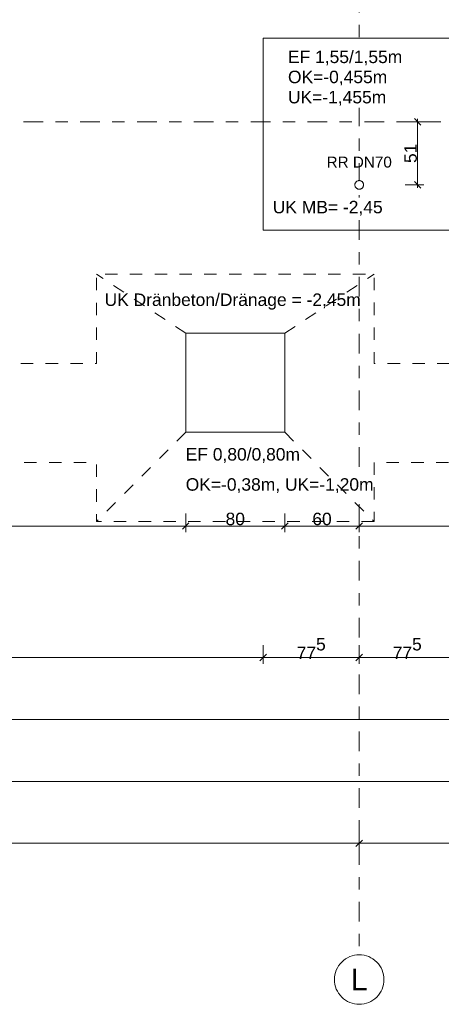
# Model space of a CAD drawing. Header units: metres. Extents: x -273 to 6, y -183 to 13.
# Tile 132 of 256: x -93.91 to -90.51, y -46.57 to -38.62. Entities that reach past the tile are written whole.
import ezdxf

# ---------------------------------------------------------------- set-up
doc = ezdxf.new("R2010")
doc.units = ezdxf.units.M
doc.header["$LTSCALE"] = 0.05
doc.header["$PDMODE"] = 1
doc.header["$PDSIZE"] = -2
doc.linetypes.add('ISO-03 Gestrichelt mit Abstand-3', pattern=[1.524, 0.6096, -0.9144])
doc.linetypes.add('Linienart-53', pattern=[5.291531, 3.175, -1.058062, 0.352704, -0.705764])
doc.layers.get('0').update_dxf_attribs({"lineweight": 25})
for name, color, linetype, lineweight, true_color in [('30 -32 Gründung- 2 Flachgründungen u. Bodenplatten', 7, 'Continuous', 9, 0xff6633), ('70 -72 Beschriftung- 1 Beschriftung allgemein', 7, 'Continuous', 9, 0xff6633), ('70 -76 Bemaßung- 2 Allgemein', 7, 'Continuous', 5, 0x6666cc)]:
    doc.layers.add(name, color=color, linetype=linetype, lineweight=lineweight, true_color=true_color)
for name, color, linetype, lineweight in [('40 -41 Abwasser_Wasser_Gas- 2 Wasser-1', 7, 'Continuous', 15), ('70 -71 Achsen- 1 Gebäudeachsen', 7, 'Linienart-53', 18), ('Keine', 7, 'Continuous', 9)]:
    doc.layers.add(name, color=color, linetype=linetype, lineweight=lineweight)
doc.styles.add('Arial', font='arial.ttf')
doc.dimstyles.new('k+k_klein', dxfattribs={"dimtxt": 0.100689, "dimasz": 0.05302, "dimexe": 0.05, "dimexo": 0.15, "dimgap": 0.005, "dimtad": 1, "dimdec": 3, "dimtxsty": 'Arial', "dimblk": 'VW_SLASH-2', "dimblk1": 'VW_SLASH-2', "dimblk2": 'VW_SLASH-2', "dimcen": 0, "dimdle": 0.025, "dimadec": 3, "dimazin": 0, "dimtfac": 0.75, "dimtdec": 3, "dimtix": 1, "dimtmove": 0, "dimatfit": 0, "dimldrblk": 'VW_FILLEDARROW', "dimfxl": 0.1, "dimfxlon": 1, "dimfrac": 2, "dimtolj": 1, "dimarcsym": 0})

# ---------------------------------------------------------------- blocks, each defined once
blk = doc.blocks.new('_Achsen (3D)')
at = {"layer": '70 -71 Achsen- 1 Gebäudeachsen', "transparency": 33554687}
for p, q in [((-91.171, 3.8), (-91.171, -46.172)), ((-179.668, -39.447), (3.826, -39.447))]:
    blk.add_line(p, q, dxfattribs=at)
at = {"color": 255, "transparency": 33554687}
blk.add_wipeout([(-91.171, -46.172), (-91.1514, -46.173), (-91.132, -46.1759), (-91.1129, -46.1807), (-91.0945, -46.1873), (-91.0767, -46.1957), (-91.0599, -46.2057), (-91.0441, -46.2174), (-91.0296, -46.2306), (-91.0164, -46.2452), (-91.0047, -46.2609), (-90.9946, -46.2778), (-90.9862, -46.2955), (-90.9796, -46.314), (-90.9748, -46.333), (-90.972, -46.3524), (-90.971, -46.372), (-90.972, -46.3916), (-90.9748, -46.4111), (-90.9796, -46.4301), (-90.9862, -46.4486), (-90.9946, -46.4663), (-91.0047, -46.4832), (-91.0164, -46.4989), (-91.0296, -46.5135), (-91.0441, -46.5266), (-91.0599, -46.5383), (-91.0767, -46.5484), (-91.0945, -46.5568), (-91.1129, -46.5634), (-91.132, -46.5682), (-91.1514, -46.5711), (-91.171, -46.572), (-91.1906, -46.5711), (-91.21, -46.5682), (-91.2291, -46.5634), (-91.2475, -46.5568), (-91.2653, -46.5484), (-91.2821, -46.5383), (-91.2979, -46.5266), (-91.3124, -46.5135), (-91.3256, -46.4989), (-91.3373, -46.4832), (-91.3474, -46.4663), (-91.3558, -46.4486), (-91.3624, -46.4301), (-91.3672, -46.4111), (-91.37, -46.3916), (-91.371, -46.372), (-91.37, -46.3524), (-91.3672, -46.333), (-91.3624, -46.314), (-91.3558, -46.2955), (-91.3474, -46.2778), (-91.3373, -46.2609), (-91.3256, -46.2452), (-91.3124, -46.2306), (-91.2979, -46.2174), (-91.2821, -46.2057), (-91.2653, -46.1957), (-91.2475, -46.1873), (-91.2291, -46.1807), (-91.21, -46.1759), (-91.1906, -46.173)], dxfattribs=at).dxf.layer = 'Keine'
at = {"layer": 'Keine', "transparency": 33554687, "flags": 128}
blk.add_lwpolyline([(-91.171, -46.172), (-91.1514, -46.173), (-91.132, -46.1759), (-91.1129, -46.1807), (-91.0945, -46.1873), (-91.0767, -46.1957), (-91.0599, -46.2057), (-91.0441, -46.2174), (-91.0296, -46.2306), (-91.0164, -46.2452), (-91.0047, -46.2609), (-90.9946, -46.2778), (-90.9862, -46.2955), (-90.9796, -46.314), (-90.9748, -46.333), (-90.972, -46.3524), (-90.971, -46.372), (-90.972, -46.3916), (-90.9748, -46.4111), (-90.9796, -46.4301), (-90.9862, -46.4486), (-90.9946, -46.4663), (-91.0047, -46.4832), (-91.0164, -46.4989), (-91.0296, -46.5135), (-91.0441, -46.5266), (-91.0599, -46.5383), (-91.0767, -46.5484), (-91.0945, -46.5568), (-91.1129, -46.5634), (-91.132, -46.5682), (-91.1514, -46.5711), (-91.171, -46.572), (-91.1906, -46.5711), (-91.21, -46.5682), (-91.2291, -46.5634), (-91.2475, -46.5568), (-91.2653, -46.5484), (-91.2821, -46.5383), (-91.2979, -46.5266), (-91.3124, -46.5135), (-91.3256, -46.4989), (-91.3373, -46.4832), (-91.3474, -46.4663), (-91.3558, -46.4486), (-91.3624, -46.4301), (-91.3672, -46.4111), (-91.37, -46.3916), (-91.371, -46.372), (-91.37, -46.3524), (-91.3672, -46.333), (-91.3624, -46.314), (-91.3558, -46.2955), (-91.3474, -46.2778), (-91.3373, -46.2609), (-91.3256, -46.2452), (-91.3124, -46.2306), (-91.2979, -46.2174), (-91.2821, -46.2057), (-91.2653, -46.1957), (-91.2475, -46.1873), (-91.2291, -46.1807), (-91.21, -46.1759), (-91.1906, -46.173)], close=True, dxfattribs=at)
at = {"layer": 'Keine', "transparency": 33554687, "insert": (-91.171, -46.372), "char_height": 0.1762, "attachment_point": 5, "line_spacing_factor": 0.970891, "style": 'Arial'}
blk.add_mtext('L', dxfattribs=at)
blk = doc.blocks.new('Gruppe-2099')
at = {"layer": '30 -32 Gründung- 2 Flachgründungen u. Bodenplatten', "flags": 128}
blk.add_lwpolyline([(-92.5714, -41.154), (-91.7714, -41.154), (-91.7714, -41.954), (-92.5714, -41.954)], close=True, dxfattribs=at)
at = {"color": 255}
for points in [[(-92.5714, -42.2163), (-91.643, -42.2163), (-91.643, -42.054), (-92.5714, -42.054)], [(-92.5714, -42.4597), (-91.0471, -42.4597), (-91.0471, -42.2975), (-92.5714, -42.2975)]]:
    blk.add_wipeout(points, dxfattribs=at).dxf.layer = '70 -72 Beschriftung- 1 Beschriftung allgemein'
at = {"layer": '70 -72 Beschriftung- 1 Beschriftung allgemein', "char_height": 0.100689, "attachment_point": 1, "line_spacing_factor": 0.970891, "style": 'Arial'}
for s, insert in [('EF 0,80/0,80m', (-92.5714, -42.0811)), ('OK=-0,38m, UK=-1,20m', (-92.5714, -42.3245))]:
    blk.add_mtext(s, dxfattribs=dict(at, insert=insert))
blk = doc.blocks.new('Gruppe-2381')
at = {"layer": '30 -32 Gründung- 2 Flachgründungen u. Bodenplatten', "flags": 128}
blk.add_lwpolyline([(-91.946, -38.772), (-90.396, -38.772), (-90.396, -40.322), (-91.946, -40.322)], close=True, dxfattribs=at)
at = {"color": 255}
blk.add_wipeout([(-91.746, -39.0073), (-90.8176, -39.0073), (-90.8176, -38.845), (-91.746, -38.845)], dxfattribs=at).dxf.layer = '70 -72 Beschriftung- 1 Beschriftung allgemein'
at = {"layer": '70 -72 Beschriftung- 1 Beschriftung allgemein', "insert": (-91.746, -38.8721), "char_height": 0.100689, "attachment_point": 1, "line_spacing_factor": 0.970891, "style": 'Arial'}
blk.add_mtext('EF 1,55/1,55m', dxfattribs=at)
at = {"color": 255}
blk.add_wipeout([(-91.746, -39.3319), (-90.9, -39.3319), (-90.9, -39.0073), (-91.746, -39.0073)], dxfattribs=at).dxf.layer = '70 -72 Beschriftung- 1 Beschriftung allgemein'
at = {"layer": '70 -72 Beschriftung- 1 Beschriftung allgemein', "insert": (-91.746, -39.0343), "char_height": 0.100689, "attachment_point": 1, "line_spacing_factor": 0.970891, "style": 'Arial'}
blk.add_mtext('OK=-0,455m \\PUK=-1,455m', dxfattribs=at)
blk = doc.blocks.new('Gruppe-2490')
at = {"layer": 'Keine', "color": 7, "linetype": 'ISO-03 Gestrichelt mit Abstand-3', "lineweight": 9}
for p, q in [((-92.5714, -41.154), (-93.2914, -40.677)), ((-91.7714, -41.154), (-91.0514, -40.677)), ((-92.5714, -41.954), (-93.2914, -42.674)), ((-91.7714, -41.954), (-91.0514, -42.674))]:
    blk.add_line(p, q, dxfattribs=at)
at = {"layer": 'Keine', "color": 7, "linetype": 'ISO-03 Gestrichelt mit Abstand-3', "lineweight": 9, "flags": 128}
for points in [[(-91.0514, -42.674), (-93.2914, -42.674), (-93.2914, -42.197), (-95.2247, -42.197), (-95.2247, -42.674), (-97.4647, -42.674), (-97.4647, -42.197), (-106.641, -42.197), (-106.641, -41.397), (-97.4647, -41.397), (-97.4647, -40.677), (-95.2247, -40.677), (-95.2247, -41.397), (-93.2914, -41.397), (-93.2914, -40.677), (-91.0514, -40.677), (-91.0514, -41.397), (-88.896, -41.397), (-88.896, -42.197), (-91.0514, -42.197)], [(-92.5714, -41.154), (-91.7714, -41.154), (-91.7714, -41.954), (-92.5714, -41.954)]]:
    blk.add_lwpolyline(points, close=True, dxfattribs=at)
at = {"layer": '70 -72 Beschriftung- 1 Beschriftung allgemein', "insert": (-92.1923, -40.8329), "char_height": 0.100689, "attachment_point": 2, "line_spacing_factor": 0.96878, "style": 'Arial'}
blk.add_mtext('UK Dränbeton/Dränage = -2,45m ', dxfattribs=at)
blk = doc.blocks.new('_FU_2D LP5 (2D)')
at = {"layer": '30 -32 Gründung- 2 Flachgründungen u. Bodenplatten', "color": 7}
for name in ['Gruppe-2381', 'Gruppe-2099']:
    blk.add_blockref(name, (0, 0), dxfattribs=at)
at = {"layer": '70 -72 Beschriftung- 1 Beschriftung allgemein', "color": 7}
blk.add_blockref('Gruppe-2490', (0, 0), dxfattribs=at)
blk = doc.blocks.new('VW_SLASH-2')
at = {"color": 0, "linetype": 'ByBlock', "lineweight": -2, "transparency": 16777216}
blk.add_line((0.47, 0), (-1, 0), dxfattribs=at)
at = {"color": 0, "lineweight": 5, "transparency": 16777216, "flags": 128}
blk.add_lwpolyline([(0.5, 0.5), (-0.5, -0.5)], dxfattribs=at)
blk = doc.blocks.new('*D2827')
at = {"layer": '70 -76 Bemaßung- 2 Allgemein', "color": 0, "lineweight": -2}
for p, q in [((-99.421, -45.172), (-99.421, -45.322)), ((-91.171, -45.172), (-91.171, -45.322)), ((-91.224, -45.272), (-99.368, -45.272))]:
    blk.add_line(p, q, dxfattribs=at)
at = {"layer": 'Defpoints', "color": 0}
for p in [(-99.421, -42.294), (-91.171, -42.294), (-99.421, -45.272)]:
    blk.add_point(p, dxfattribs=at)
at = {"layer": '70 -76 Bemaßung- 2 Allgemein', "color": 0, "lineweight": -2, "xscale": 0.05302001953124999, "yscale": 0.05302001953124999, "zscale": 0.05302001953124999, "rotation": 180}
blk.add_blockref('VW_SLASH-2', (-99.421, -45.272), dxfattribs=at)
at = {"layer": '70 -76 Bemaßung- 2 Allgemein', "color": 0, "lineweight": -2, "xscale": 0.05302001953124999, "yscale": 0.05302001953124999, "zscale": 0.05302001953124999}
blk.add_blockref('VW_SLASH-2', (-91.171, -45.272), dxfattribs=at)
at = {"layer": '70 -76 Bemaßung- 2 Allgemein', "color": 0, "insert": (-95.296, -45.2016), "char_height": 0.10069, "attachment_point": 5, "style": 'Arial'}
blk.add_mtext('\\A1;8,25', dxfattribs=at)
blk = doc.blocks.new('VW_FILLEDARROW')
at = {"linetype": 'Continuous', "lineweight": 0, "transparency": 16777216}
blk.add_hatch(color=0, dxfattribs=at).paths.add_polyline_path([(-2.83, 0.76), (0, 0), (-2.83, -0.76)])
at = {"color": 0, "lineweight": 5, "transparency": 16777216, "flags": 128}
blk.add_lwpolyline([(-2.83, 0.76), (0, 0), (-2.83, -0.76)], close=True, dxfattribs=at)
blk = doc.blocks.new('*D2828')
at = {"layer": '70 -76 Bemaßung- 2 Allgemein', "color": 0, "lineweight": -2}
for p, q in [((-91.171, -45.172), (-91.171, -45.322)), ((-82.921, -45.172), (-82.921, -45.322)), ((-82.974, -45.272), (-91.118, -45.272))]:
    blk.add_line(p, q, dxfattribs=at)
at = {"layer": 'Defpoints', "color": 0}
for p in [(-91.171, -42.294), (-82.921, -42.294), (-91.171, -45.272)]:
    blk.add_point(p, dxfattribs=at)
at = {"layer": '70 -76 Bemaßung- 2 Allgemein', "color": 0, "lineweight": -2, "xscale": 0.05302001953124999, "yscale": 0.05302001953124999, "zscale": 0.05302001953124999, "rotation": 180}
blk.add_blockref('VW_SLASH-2', (-91.171, -45.272), dxfattribs=at)
at = {"layer": '70 -76 Bemaßung- 2 Allgemein', "color": 0, "lineweight": -2, "xscale": 0.05302001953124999, "yscale": 0.05302001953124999, "zscale": 0.05302001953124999}
blk.add_blockref('VW_SLASH-2', (-82.921, -45.272), dxfattribs=at)
at = {"layer": '70 -76 Bemaßung- 2 Allgemein', "color": 0, "insert": (-87.046, -45.2016), "char_height": 0.10069, "attachment_point": 5, "style": 'Arial'}
blk.add_mtext('\\A1;8,25', dxfattribs=at)
blk = doc.blocks.new('*D2871')
at = {"layer": '70 -76 Bemaßung- 2 Allgemein', "color": 0, "lineweight": -2}
for p, q in [((-98.821, -44.672), (-98.821, -44.822)), ((-74.871, -44.672), (-74.871, -44.822)), ((-74.924, -44.772), (-98.768, -44.772))]:
    blk.add_line(p, q, dxfattribs=at)
at = {"layer": 'Defpoints', "color": 0}
for p in [(-74.871, -38.672), (-98.821, -40.047), (-98.821, -44.772)]:
    blk.add_point(p, dxfattribs=at)
at = {"layer": '70 -76 Bemaßung- 2 Allgemein', "color": 0, "lineweight": -2, "xscale": 0.05302001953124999, "yscale": 0.05302001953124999, "zscale": 0.05302001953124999, "rotation": 180}
blk.add_blockref('VW_SLASH-2', (-98.821, -44.772), dxfattribs=at)
at = {"layer": '70 -76 Bemaßung- 2 Allgemein', "color": 0, "lineweight": -2, "xscale": 0.05302001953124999, "yscale": 0.05302001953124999, "zscale": 0.05302001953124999}
blk.add_blockref('VW_SLASH-2', (-74.871, -44.772), dxfattribs=at)
at = {"layer": '70 -76 Bemaßung- 2 Allgemein', "color": 0, "insert": (-86.846, -44.7066), "char_height": 0.10069, "attachment_point": 5, "style": 'Arial'}
blk.add_mtext('\\A1;23,95', dxfattribs=at)
blk = doc.blocks.new('*D2915')
at = {"layer": '70 -76 Bemaßung- 2 Allgemein', "color": 0, "lineweight": -2}
for p, q in [((-98.821, -44.172), (-98.821, -44.322)), ((-75.671, -44.172), (-75.671, -44.322)), ((-75.724, -44.272), (-98.768, -44.272))]:
    blk.add_line(p, q, dxfattribs=at)
at = {"layer": 'Defpoints', "color": 0}
for p in [(-98.821, -34.397), (-75.671, -34.397), (-98.821, -44.272)]:
    blk.add_point(p, dxfattribs=at)
at = {"layer": '70 -76 Bemaßung- 2 Allgemein', "color": 0, "lineweight": -2, "xscale": 0.05302001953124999, "yscale": 0.05302001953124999, "zscale": 0.05302001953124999, "rotation": 180}
blk.add_blockref('VW_SLASH-2', (-98.821, -44.272), dxfattribs=at)
at = {"layer": '70 -76 Bemaßung- 2 Allgemein', "color": 0, "lineweight": -2, "xscale": 0.05302001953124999, "yscale": 0.05302001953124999, "zscale": 0.05302001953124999}
blk.add_blockref('VW_SLASH-2', (-75.671, -44.272), dxfattribs=at)
at = {"layer": '70 -76 Bemaßung- 2 Allgemein', "color": 0, "insert": (-87.246, -44.2066), "char_height": 0.10069, "attachment_point": 5, "style": 'Arial'}
blk.add_mtext('\\A1;23,15', dxfattribs=at)
blk = doc.blocks.new('*D3113')
at = {"layer": '70 -76 Bemaßung- 2 Allgemein', "color": 0, "lineweight": -2}
for p, q in [((-98.721, -43.672), (-98.721, -43.822)), ((-91.946, -43.672), (-91.946, -43.822)), ((-91.999, -43.772), (-98.668, -43.772))]:
    blk.add_line(p, q, dxfattribs=at)
at = {"layer": 'Defpoints', "color": 0}
for p in [(-98.721, -40.147), (-91.946, -40.322), (-98.721, -43.772)]:
    blk.add_point(p, dxfattribs=at)
at = {"layer": '70 -76 Bemaßung- 2 Allgemein', "color": 0, "lineweight": -2, "xscale": 0.05302001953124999, "yscale": 0.05302001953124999, "zscale": 0.05302001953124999, "rotation": 180}
blk.add_blockref('VW_SLASH-2', (-98.721, -43.772), dxfattribs=at)
at = {"layer": '70 -76 Bemaßung- 2 Allgemein', "color": 0, "lineweight": -2, "xscale": 0.05302001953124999, "yscale": 0.05302001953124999, "zscale": 0.05302001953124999}
blk.add_blockref('VW_SLASH-2', (-91.946, -43.772), dxfattribs=at)
at = {"layer": '70 -76 Bemaßung- 2 Allgemein', "color": 0, "insert": (-95.3335, -43.6898), "char_height": 0.100689, "attachment_point": 5, "style": 'Arial'}
blk.add_mtext('\\A1;6,77\\S5^ ;', dxfattribs=at)
blk = doc.blocks.new('*D3114')
at = {"layer": '70 -76 Bemaßung- 2 Allgemein', "color": 0, "lineweight": -2}
for p, q in [((-91.946, -43.672), (-91.946, -43.822)), ((-91.171, -43.672), (-91.171, -43.822)), ((-91.224, -43.772), (-91.893, -43.772))]:
    blk.add_line(p, q, dxfattribs=at)
at = {"layer": 'Defpoints', "color": 0}
for p in [(-91.946, -40.322), (-91.171, -40.322), (-91.946, -43.772)]:
    blk.add_point(p, dxfattribs=at)
at = {"layer": '70 -76 Bemaßung- 2 Allgemein', "color": 0, "lineweight": -2, "xscale": 0.05302001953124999, "yscale": 0.05302001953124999, "zscale": 0.05302001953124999, "rotation": 180}
blk.add_blockref('VW_SLASH-2', (-91.946, -43.772), dxfattribs=at)
at = {"layer": '70 -76 Bemaßung- 2 Allgemein', "color": 0, "lineweight": -2, "xscale": 0.05302001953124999, "yscale": 0.05302001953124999, "zscale": 0.05302001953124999}
blk.add_blockref('VW_SLASH-2', (-91.171, -43.772), dxfattribs=at)
at = {"layer": '70 -76 Bemaßung- 2 Allgemein', "color": 0, "insert": (-91.5585, -43.6998), "char_height": 0.100689, "attachment_point": 5, "style": 'Arial'}
blk.add_mtext('\\A1;77\\S5^ ;', dxfattribs=at)
blk = doc.blocks.new('*D3115')
at = {"layer": '70 -76 Bemaßung- 2 Allgemein', "color": 0, "lineweight": -2}
for p, q in [((-91.171, -43.672), (-91.171, -43.822)), ((-90.396, -43.672), (-90.396, -43.822)), ((-90.449, -43.772), (-91.118, -43.772))]:
    blk.add_line(p, q, dxfattribs=at)
at = {"layer": 'Defpoints', "color": 0}
for p in [(-91.171, -40.322), (-90.396, -40.322), (-91.171, -43.772)]:
    blk.add_point(p, dxfattribs=at)
at = {"layer": '70 -76 Bemaßung- 2 Allgemein', "color": 0, "lineweight": -2, "xscale": 0.05302001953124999, "yscale": 0.05302001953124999, "zscale": 0.05302001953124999, "rotation": 180}
blk.add_blockref('VW_SLASH-2', (-91.171, -43.772), dxfattribs=at)
at = {"layer": '70 -76 Bemaßung- 2 Allgemein', "color": 0, "lineweight": -2, "xscale": 0.05302001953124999, "yscale": 0.05302001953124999, "zscale": 0.05302001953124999}
blk.add_blockref('VW_SLASH-2', (-90.396, -43.772), dxfattribs=at)
at = {"layer": '70 -76 Bemaßung- 2 Allgemein', "color": 0, "insert": (-90.7835, -43.6998), "char_height": 0.100689, "attachment_point": 5, "style": 'Arial'}
blk.add_mtext('\\A1;77\\S5^ ;', dxfattribs=at)
blk = doc.blocks.new('Gruppe-2946')
at = {"layer": '70 -72 Beschriftung- 1 Beschriftung allgemein', "insert": (-91.171, -39.728), "char_height": 0.0881, "attachment_point": 2, "line_spacing_factor": 0.969685, "style": 'Arial'}
blk.add_mtext('RR DN70', dxfattribs=at)
at = {"color": 255}
blk.add_wipeout([(-91.1407, -39.9737), (-91.1426, -39.9766), (-91.1447, -39.9793), (-91.1471, -39.9818), (-91.1497, -39.984), (-91.1525, -39.9859), (-91.1555, -39.9876), (-91.1587, -39.989), (-91.1619, -39.99), (-91.1653, -39.9908), (-91.1687, -39.9911), (-91.1721, -39.9912), (-91.1756, -39.9909), (-91.1789, -39.9903), (-91.1823, -39.9894), (-91.1854, -39.9881), (-91.1885, -39.9865), (-91.1914, -39.9847), (-91.1941, -39.9825), (-91.1965, -39.9801), (-91.1988, -39.9775), (-91.2007, -39.9747), (-91.2024, -39.9717), (-91.2038, -39.9686), (-91.2048, -39.9653), (-91.2055, -39.9619), (-91.2059, -39.9585), (-91.206, -39.9551), (-91.2057, -39.9517), (-91.2051, -39.9483), (-91.2041, -39.945), (-91.2029, -39.9418), (-91.2013, -39.9387), (-91.1994, -39.9358), (-91.1973, -39.9331), (-91.1949, -39.9307), (-91.1923, -39.9285), (-91.1895, -39.9265), (-91.1865, -39.9248), (-91.1833, -39.9235), (-91.1801, -39.9224), (-91.1767, -39.9217), (-91.1733, -39.9213), (-91.1699, -39.9212), (-91.1664, -39.9215), (-91.1631, -39.9221), (-91.1597, -39.9231), (-91.1566, -39.9243), (-91.1535, -39.9259), (-91.1506, -39.9278), (-91.1479, -39.9299), (-91.1455, -39.9323), (-91.1432, -39.9349), (-91.1413, -39.9377), (-91.1396, -39.9407), (-91.1382, -39.9439), (-91.1372, -39.9472), (-91.1365, -39.9505), (-91.1361, -39.9539), (-91.136, -39.9574), (-91.1363, -39.9608), (-91.1369, -39.9642), (-91.1379, -39.9675), (-91.1391, -39.9707)], dxfattribs=at).dxf.layer = '40 -41 Abwasser_Wasser_Gas- 2 Wasser-1'
at = {"layer": '40 -41 Abwasser_Wasser_Gas- 2 Wasser-1', "flags": 128}
blk.add_lwpolyline([(-91.1407, -39.9737), (-91.1426, -39.9766), (-91.1447, -39.9793), (-91.1471, -39.9818), (-91.1497, -39.984), (-91.1525, -39.9859), (-91.1555, -39.9876), (-91.1587, -39.989), (-91.1619, -39.99), (-91.1653, -39.9908), (-91.1687, -39.9911), (-91.1721, -39.9912), (-91.1756, -39.9909), (-91.1789, -39.9903), (-91.1823, -39.9894), (-91.1854, -39.9881), (-91.1885, -39.9865), (-91.1914, -39.9847), (-91.1941, -39.9825), (-91.1965, -39.9801), (-91.1988, -39.9775), (-91.2007, -39.9747), (-91.2024, -39.9717), (-91.2038, -39.9686), (-91.2048, -39.9653), (-91.2055, -39.9619), (-91.2059, -39.9585), (-91.206, -39.9551), (-91.2057, -39.9517), (-91.2051, -39.9483), (-91.2041, -39.945), (-91.2029, -39.9418), (-91.2013, -39.9387), (-91.1994, -39.9358), (-91.1973, -39.9331), (-91.1949, -39.9307), (-91.1923, -39.9285), (-91.1895, -39.9265), (-91.1865, -39.9248), (-91.1833, -39.9235), (-91.1801, -39.9224), (-91.1767, -39.9217), (-91.1733, -39.9213), (-91.1699, -39.9212), (-91.1664, -39.9215), (-91.1631, -39.9221), (-91.1597, -39.9231), (-91.1566, -39.9243), (-91.1535, -39.9259), (-91.1506, -39.9278), (-91.1479, -39.9299), (-91.1455, -39.9323), (-91.1432, -39.9349), (-91.1413, -39.9377), (-91.1396, -39.9407), (-91.1382, -39.9439), (-91.1372, -39.9472), (-91.1365, -39.9505), (-91.1361, -39.9539), (-91.136, -39.9574), (-91.1363, -39.9608), (-91.1369, -39.9642), (-91.1379, -39.9675), (-91.1391, -39.9707)], close=True, dxfattribs=at)
blk = doc.blocks.new('Gruppe-2951')
at = {"layer": '40 -41 Abwasser_Wasser_Gas- 2 Wasser-1', "color": 7}
blk.add_blockref('Gruppe-2946', (0, 0), dxfattribs=at)
blk = doc.blocks.new('*D4133')
at = {"layer": '70 -76 Bemaßung- 2 Allgemein', "color": 0, "lineweight": -2}
for p, q in [((-90.7996, -39.447), (-90.6496, -39.447)), ((-90.6996, -39.9032), (-90.6996, -39.5001)), ((-90.7996, -39.9562), (-90.6496, -39.9562))]:
    blk.add_line(p, q, dxfattribs=at)
at = {"layer": 'Defpoints', "color": 0}
for p in [(-91.171, -39.447), (-90.6996, -39.447), (-91.171, -39.9562)]:
    blk.add_point(p, dxfattribs=at)
at = {"layer": '70 -76 Bemaßung- 2 Allgemein', "color": 0, "lineweight": -2, "xscale": 0.05302001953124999, "yscale": 0.05302001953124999, "zscale": 0.05302001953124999}
for p, rotation in [((-90.6996, -39.447), 90), ((-90.6996, -39.9562), 270)]:
    blk.add_blockref('VW_SLASH-2', p, dxfattribs=dict(at, rotation=rotation))
at = {"layer": '70 -76 Bemaßung- 2 Allgemein', "color": 0, "insert": (-90.756, -39.7016), "char_height": 0.10069, "attachment_point": 5, "rotation": 90, "style": 'Arial'}
blk.add_mtext('\\A1;51', dxfattribs=at)
blk = doc.blocks.new('*D4153')
at = {"layer": '70 -76 Bemaßung- 2 Allgemein', "color": 0, "lineweight": -2}
for p, q in [((-95.9447, -42.6103), (-95.9447, -42.7603)), ((-92.5714, -42.6103), (-92.5714, -42.7603)), ((-92.6244, -42.7103), (-95.8917, -42.7103))]:
    blk.add_line(p, q, dxfattribs=at)
at = {"layer": 'Defpoints', "color": 0}
for p in [(-95.9447, -41.154), (-92.5714, -41.154), (-95.9447, -42.7103)]:
    blk.add_point(p, dxfattribs=at)
at = {"layer": '70 -76 Bemaßung- 2 Allgemein', "color": 0, "lineweight": -2, "xscale": 0.05302001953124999, "yscale": 0.05302001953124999, "zscale": 0.05302001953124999, "rotation": 180}
blk.add_blockref('VW_SLASH-2', (-95.9447, -42.7103), dxfattribs=at)
at = {"layer": '70 -76 Bemaßung- 2 Allgemein', "color": 0, "lineweight": -2, "xscale": 0.05302001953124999, "yscale": 0.05302001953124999, "zscale": 0.05302001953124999}
blk.add_blockref('VW_SLASH-2', (-92.5714, -42.7103), dxfattribs=at)
at = {"layer": '70 -76 Bemaßung- 2 Allgemein', "color": 0, "insert": (-94.258, -42.6272), "char_height": 0.100689, "attachment_point": 5, "style": 'Arial'}
blk.add_mtext('\\A1;3,37\\S3^ ;', dxfattribs=at)
blk = doc.blocks.new('*D4154')
at = {"layer": '70 -76 Bemaßung- 2 Allgemein', "color": 0, "lineweight": -2}
for p, q in [((-92.5714, -42.6103), (-92.5714, -42.7603)), ((-91.7714, -42.6103), (-91.7714, -42.7603)), ((-91.8244, -42.7103), (-92.5184, -42.7103))]:
    blk.add_line(p, q, dxfattribs=at)
at = {"layer": 'Defpoints', "color": 0}
for p in [(-92.5714, -41.154), (-91.7714, -41.154), (-92.5714, -42.7103)]:
    blk.add_point(p, dxfattribs=at)
at = {"layer": '70 -76 Bemaßung- 2 Allgemein', "color": 0, "lineweight": -2, "xscale": 0.05302001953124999, "yscale": 0.05302001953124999, "zscale": 0.05302001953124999, "rotation": 180}
blk.add_blockref('VW_SLASH-2', (-92.5714, -42.7103), dxfattribs=at)
at = {"layer": '70 -76 Bemaßung- 2 Allgemein', "color": 0, "lineweight": -2, "xscale": 0.05302001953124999, "yscale": 0.05302001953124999, "zscale": 0.05302001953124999}
blk.add_blockref('VW_SLASH-2', (-91.7714, -42.7103), dxfattribs=at)
at = {"layer": '70 -76 Bemaßung- 2 Allgemein', "color": 0, "insert": (-92.1714, -42.6539), "char_height": 0.10069, "attachment_point": 5, "style": 'Arial'}
blk.add_mtext('\\A1;80', dxfattribs=at)
blk = doc.blocks.new('*D4155')
at = {"layer": '70 -76 Bemaßung- 2 Allgemein', "color": 0, "lineweight": -2}
for p, q in [((-91.7714, -42.6103), (-91.7714, -42.7603)), ((-91.171, -42.6103), (-91.171, -42.7603)), ((-91.224, -42.7103), (-91.7184, -42.7103))]:
    blk.add_line(p, q, dxfattribs=at)
at = {"layer": 'Defpoints', "color": 0}
for p in [(-91.7714, -41.154), (-91.171, -41.2806), (-91.7714, -42.7103)]:
    blk.add_point(p, dxfattribs=at)
at = {"layer": '70 -76 Bemaßung- 2 Allgemein', "color": 0, "lineweight": -2, "xscale": 0.05302001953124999, "yscale": 0.05302001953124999, "zscale": 0.05302001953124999, "rotation": 180}
blk.add_blockref('VW_SLASH-2', (-91.7714, -42.7103), dxfattribs=at)
at = {"layer": '70 -76 Bemaßung- 2 Allgemein', "color": 0, "lineweight": -2, "xscale": 0.05302001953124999, "yscale": 0.05302001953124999, "zscale": 0.05302001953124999}
blk.add_blockref('VW_SLASH-2', (-91.171, -42.7103), dxfattribs=at)
at = {"layer": '70 -76 Bemaßung- 2 Allgemein', "color": 0, "insert": (-91.4712, -42.6539), "char_height": 0.10069, "attachment_point": 5, "style": 'Arial'}
blk.add_mtext('\\A1;60', dxfattribs=at)
blk = doc.blocks.new('*D4156')
at = {"layer": '70 -76 Bemaßung- 2 Allgemein', "color": 0, "lineweight": -2}
for p, q in [((-91.171, -42.6103), (-91.171, -42.7603)), ((-87.9623, -42.6103), (-87.9623, -42.7603)), ((-88.0153, -42.7103), (-91.118, -42.7103))]:
    blk.add_line(p, q, dxfattribs=at)
at = {"layer": 'Defpoints', "color": 0}
for p in [(-87.9623, -40.004), (-91.171, -41.2806), (-91.171, -42.7103)]:
    blk.add_point(p, dxfattribs=at)
at = {"layer": '70 -76 Bemaßung- 2 Allgemein', "color": 0, "lineweight": -2, "xscale": 0.05302001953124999, "yscale": 0.05302001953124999, "zscale": 0.05302001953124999, "rotation": 180}
blk.add_blockref('VW_SLASH-2', (-91.171, -42.7103), dxfattribs=at)
at = {"layer": '70 -76 Bemaßung- 2 Allgemein', "color": 0, "lineweight": -2, "xscale": 0.05302001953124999, "yscale": 0.05302001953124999, "zscale": 0.05302001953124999}
blk.add_blockref('VW_SLASH-2', (-87.9623, -42.7103), dxfattribs=at)
at = {"layer": '70 -76 Bemaßung- 2 Allgemein', "color": 0, "insert": (-89.5667, -42.6272), "char_height": 0.100689, "attachment_point": 5, "style": 'Arial'}
blk.add_mtext('\\A1;3,20\\S9^ ;', dxfattribs=at)
blk = doc.blocks.new('Gruppe-3008')
at = {"layer": '70 -72 Beschriftung- 1 Beschriftung allgemein', "linetype": 'Continuous', "lineweight": 5}
blk.add_point((-91.8688, -39.958), dxfattribs=at)
at = {"color": 255}
blk.add_wipeout([(-91.8688, -40.2203), (-90.9758, -40.2203), (-90.9758, -40.058), (-91.8688, -40.058)], dxfattribs=at).dxf.layer = '70 -72 Beschriftung- 1 Beschriftung allgemein'
at = {"layer": '70 -72 Beschriftung- 1 Beschriftung allgemein', "insert": (-91.8688, -40.085), "char_height": 0.100689, "attachment_point": 1, "line_spacing_factor": 0.970891, "style": 'Arial'}
blk.add_mtext('UK MB= -2,45', dxfattribs=at)
blk = doc.blocks.new('Gruppe-2780')
at = {"layer": '70 -76 Bemaßung- 2 Allgemein'}
for p1, p2, picture, middle in [((-91.17099996, -42.29404198), (-99.42099996, -42.29404198), '*D2827', (-95.29599996, -45.20157844)), ((-82.92099996, -42.29404198), (-91.17099996, -42.29404198), '*D2828', (-87.04599996, -45.20157844))]:
    dim = blk.add_aligned_dim(p1=p1, p2=p2, distance=2.978, text='8,25', dimstyle='k+k_klein', override={"dimtxt": 0.100689, "dimgap": 0.01, "dimdec": 8, "dimpost": '<>', "dimtxsty": 'Arial', "dimtmove": 2}, dxfattribs=at)
    dim.commit()
    dim.dimension.update_dxf_attribs({"geometry": picture, "text_midpoint": middle})
blk = doc.blocks.new('Gruppe-2785')
at = {"layer": '70 -76 Bemaßung- 2 Allgemein'}
dim = blk.add_linear_dim(base=(-98.82099996, -44.77204198), p1=(-74.87099996, -38.67204198), p2=(-98.82099996, -40.04704198), text='23,95', dimstyle='k+k_klein', override={"dimtxt": 0.100689, "dimgap": 0.005, "dimdec": 8, "dimpost": '<>', "dimtxsty": 'Arial', "dimtmove": 2}, dxfattribs=at)
dim.commit()
dim.dimension.update_dxf_attribs({"geometry": '*D2871', "text_midpoint": (-86.84599996, -44.70657844)})
blk = doc.blocks.new('Gruppe-2787')
at = {"layer": '70 -76 Bemaßung- 2 Allgemein'}
dim = blk.add_linear_dim(base=(-98.82099996, -44.27204198), p1=(-75.67099996, -34.39704198), p2=(-98.82099996, -34.39704198), text='23,15', dimstyle='k+k_klein', override={"dimtxt": 0.100689, "dimgap": 0.005, "dimdec": 8, "dimpost": '<>', "dimtxsty": 'Arial', "dimtmove": 2}, dxfattribs=at)
dim.commit()
dim.dimension.update_dxf_attribs({"geometry": '*D2915', "text_midpoint": (-87.24599996, -44.20657844)})
blk = doc.blocks.new('Gruppe-2791')
at = {"layer": '70 -76 Bemaßung- 2 Allgemein'}
for base, p1, p2, text, picture, middle in [((-98.72099996, -43.77204198), (-91.94599996, -40.32204198), (-98.72099996, -40.14704198), '6,77\\S5^ ;', '*D3113', (-95.33349996, -43.68984735)), ((-91.94599996, -43.77204198), (-91.17099996, -40.32204198), (-91.94599996, -40.32204198), '77\\S5^ ;', '*D3114', (-91.55849996, -43.69976518)), ((-91.17099996, -43.77204198), (-90.39599996, -40.32204198), (-91.17099996, -40.32204198), '77\\S5^ ;', '*D3115', (-90.78349996, -43.69976518))]:
    dim = blk.add_linear_dim(base=base, p1=p1, p2=p2, text=text, dimstyle='k+k_klein', override={"dimtxt": 0.100689, "dimgap": 0.005, "dimdec": 8, "dimpost": '<>', "dimtxsty": 'Arial', "dimtmove": 2}, dxfattribs=at)
    dim.commit()
    dim.dimension.update_dxf_attribs({"geometry": picture, "text_midpoint": middle})
blk = doc.blocks.new('Gruppe-2959')
at = {"layer": '70 -76 Bemaßung- 2 Allgemein'}
for base, p1, p2, text, picture, middle in [((-91.171, -42.7103), (-87.9623, -40.004), (-91.171, -41.2806), '3,20\\S9^ ;', '*D4156', (-89.5667, -42.6272)), ((-95.9447, -42.7103), (-92.5714, -41.154), (-95.9447, -41.154), '3,37\\S3^ ;', '*D4153', (-94.258, -42.6272)), ((-92.5714, -42.7103), (-91.7714, -41.154), (-92.5714, -41.154), '80', '*D4154', (-92.1714, -42.6539)), ((-91.7714, -42.7103), (-91.171, -41.2806), (-91.7714, -41.154), '60', '*D4155', (-91.4712, -42.6539))]:
    dim = blk.add_linear_dim(base=base, p1=p1, p2=p2, text=text, dimstyle='k+k_klein', override={"dimtxt": 0.100689, "dimgap": 0.005, "dimpost": '<>', "dimtxsty": 'Arial', "dimtmove": 2}, dxfattribs=at)
    dim.commit()
    dim.dimension.update_dxf_attribs({"geometry": picture, "text_midpoint": middle})
blk = doc.blocks.new('_FU_2D Bemaßung_ Beschriftung (3D)')
at = {"layer": '70 -76 Bemaßung- 2 Allgemein'}
for name in ['Gruppe-2787', 'Gruppe-2785', 'Gruppe-2791', 'Gruppe-2780']:
    blk.add_blockref(name, (0, 0), dxfattribs=at)
at = {"layer": '70 -72 Beschriftung- 1 Beschriftung allgemein', "color": 7}
blk.add_blockref('Gruppe-2951', (0, 0), dxfattribs=at)
at = {"layer": '70 -76 Bemaßung- 2 Allgemein'}
blk.add_blockref('Gruppe-2959', (0, 0), dxfattribs=at)
dim = blk.add_linear_dim(base=(-90.69964239, -39.44704198), p1=(-91.17099996, -39.95622316), p2=(-91.17099996, -39.44704198), angle=270, text='51', dimstyle='k+k_klein', override={"dimtxt": 0.100689, "dimgap": 0.005, "dimdec": 2, "dimpost": '<>', "dimtxsty": 'Arial', "dimtmove": 2}, dxfattribs=at)
dim.commit()
dim.dimension.update_dxf_attribs({"geometry": '*D4133', "text_midpoint": (-90.75604395, -39.70163257)})
at = {"layer": '70 -72 Beschriftung- 1 Beschriftung allgemein', "color": 7}
blk.add_blockref('Gruppe-3008', (0, 0), dxfattribs=at)

msp = doc.modelspace()

# ---------------------------------------------------------------- block references
at = {"layer": 'Keine', "color": 1}
msp.add_blockref('_Achsen (3D)', (0, 0), dxfattribs=at)

# ---------------------------------------------------------------- next in the draw order: block references
msp.add_blockref('_FU_2D LP5 (2D)', (0, 0), dxfattribs=at)

# ---------------------------------------------------------------- next in the draw order: block references
msp.add_blockref('_FU_2D Bemaßung_ Beschriftung (3D)', (0, 0), dxfattribs=at)

doc.saveas('drawing.dxf')
